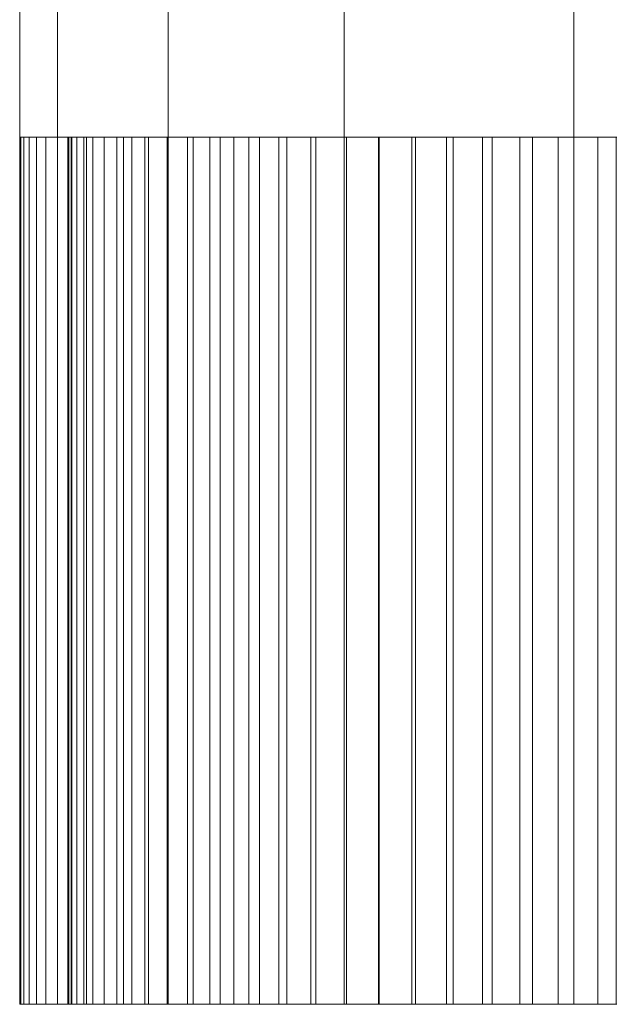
# Model space of a CAD drawing. Header units: millimetres. Extents: x -15489 to 15034, y -13406 to 13375.
# Tile 6 of 16: x -535 to -523, y -2432 to -2411. Entities that reach past the tile are written whole.
import ezdxf

# ---------------------------------------------------------------- set-up
doc = ezdxf.new("R2010")
doc.units = ezdxf.units.MM
doc.layers.add('P-SANR-FIXT', color=6, linetype='Continuous', lineweight=9)

# ---------------------------------------------------------------- blocks, each defined once
blk = doc.blocks.new('FFAS0926-709GL0BF0_REVIT - EasySET for Head Shower-336971-_3D_')
at = {"layer": 'P-SANR-FIXT'}
mesh = blk.add_polyface(dxfattribs=at)
corners = [(122.995, 141.5, 747.412), (123.997, 141.5, 747.478), (125, 141.5, 747.5), (125, 141.5, 746.5), (125.96, 141.5, 746.479), (126.917, 141.5, 746.416), (127.005, 141.5, 747.412), (128.002, 141.5, 747.303), (128.994, 141.5, 747.151), (128.82, 141.5, 746.166), (129.762, 141.5, 745.979), (130.694, 141.5, 745.75), (130.953, 141.5, 746.716), (131.916, 141.5, 746.435), (132.866, 141.5, 746.113), (132.524, 141.5, 745.173), (133.419, 141.5, 744.825), (134.298, 141.5, 744.439), (134.72, 141.5, 745.345), (135.62, 141.5, 744.901), (136.5, 141.5, 744.419), (136, 141.5, 743.553), (136.821, 141.5, 743.055), (137.619, 141.5, 742.521), (138.192, 141.5, 743.341), (139.002, 141.5, 742.747), (139.784, 141.5, 742.119), (139.141, 141.5, 741.353), (139.863, 141.5, 740.72), (140.556, 141.5, 740.056), (141.263, 141.5, 740.763), (141.957, 141.5, 740.039), (142.619, 141.5, 739.284), (141.853, 141.5, 738.641), (142.454, 141.5, 737.893), (143.021, 141.5, 737.119), (143.84, 141.5, 737.692), (144.398, 141.5, 736.858), (144.919, 141.5, 736), (144.053, 141.5, 735.5), (144.514, 141.5, 734.659), (144.939, 141.5, 733.798), (145.845, 141.5, 734.22), (146.249, 141.5, 733.302), (146.613, 141.5, 732.366), (145.673, 141.5, 732.024), (145.982, 141.5, 731.116), (146.25, 141.5, 730.194), (147.216, 141.5, 730.453), (147.455, 141.5, 729.478), (147.651, 141.5, 728.494), (146.666, 141.5, 728.32), (146.812, 141.5, 727.372), (146.916, 141.5, 726.417), (147.912, 141.5, 726.505), (147.978, 141.5, 725.503), (148, 141.5, 724.5), (147, 141.5, 724.5), (146.979, 141.5, 723.54), (146.916, 141.5, 722.583), (147.912, 141.5, 722.495), (147.803, 141.5, 721.498), (147.651, 141.5, 720.506), (146.666, 141.5, 720.68), (146.479, 141.5, 719.738), (146.25, 141.5, 718.806), (147.216, 141.5, 718.547), (146.935, 141.5, 717.584), (146.613, 141.5, 716.634), (145.673, 141.5, 716.976), (145.325, 141.5, 716.081), (144.939, 141.5, 715.202), (145.845, 141.5, 714.78), (145.401, 141.5, 713.88), (144.919, 141.5, 713), (144.053, 141.5, 713.5), (143.555, 141.5, 712.679), (143.021, 141.5, 711.881), (143.84, 141.5, 711.308), (143.247, 141.5, 710.498), (142.619, 141.5, 709.716), (141.853, 141.5, 710.359), (141.22, 141.5, 709.637), (140.556, 141.5, 708.944), (141.263, 141.5, 708.237), (140.539, 141.5, 707.543), (139.784, 141.5, 706.881), (139.141, 141.5, 707.647), (138.393, 141.5, 707.046), (137.619, 141.5, 706.479), (138.192, 141.5, 705.659), (137.358, 141.5, 705.102), (136.5, 141.5, 704.581), (136, 141.5, 705.447), (135.158, 141.5, 704.986), (134.298, 141.5, 704.561), (134.72, 141.5, 703.655), (133.802, 141.5, 703.251), (132.866, 141.5, 702.887), (132.524, 141.5, 703.827), (131.616, 141.5, 703.518), (130.694, 141.5, 703.25), (130.953, 141.5, 702.284), (129.978, 141.5, 702.045), (128.994, 141.5, 701.849), (128.82, 141.5, 702.834), (127.872, 141.5, 702.688), (126.917, 141.5, 702.584), (127.005, 141.5, 701.588), (126.003, 141.5, 701.522), (125, 141.5, 701.5), (125, 141.5, 702.5), (124.04, 141.5, 702.521), (123.083, 141.5, 702.584), (122.995, 141.5, 701.588), (121.998, 141.5, 701.697), (121.006, 141.5, 701.849), (121.18, 141.5, 702.834), (120.238, 141.5, 703.021), (119.306, 141.5, 703.25), (119.047, 141.5, 702.284), (118.084, 141.5, 702.565), (117.134, 141.5, 702.887), (117.476, 141.5, 703.827), (116.581, 141.5, 704.175), (115.702, 141.5, 704.561), (115.28, 141.5, 703.655), (114.38, 141.5, 704.099), (113.5, 141.5, 704.581), (114, 141.5, 705.447), (113.179, 141.5, 705.945), (112.381, 141.5, 706.479), (111.808, 141.5, 705.659), (110.998, 141.5, 706.253), (110.216, 141.5, 706.881), (110.859, 141.5, 707.647), (110.137, 141.5, 708.28), (109.444, 141.5, 708.944), (108.737, 141.5, 708.237), (108.043, 141.5, 708.961), (107.381, 141.5, 709.716), (108.147, 141.5, 710.359), (107.546, 141.5, 711.107), (106.979, 141.5, 711.881), (106.159, 141.5, 711.308), (105.602, 141.5, 712.142), (105.081, 141.5, 713), (105.947, 141.5, 713.5), (105.486, 141.5, 714.341), (105.061, 141.5, 715.202), (104.155, 141.5, 714.78), (103.751, 141.5, 715.698), (103.387, 141.5, 716.634), (104.327, 141.5, 716.976), (104.018, 141.5, 717.884), (103.75, 141.5, 718.806), (102.784, 141.5, 718.547), (102.545, 141.5, 719.522), (102.349, 141.5, 720.506), (103.334, 141.5, 720.68), (103.188, 141.5, 721.628), (103.084, 141.5, 722.583), (102.088, 141.5, 722.495), (102.022, 141.5, 723.497), (102, 141.5, 724.5), (103, 141.5, 724.5), (103.021, 141.5, 725.46), (103.084, 141.5, 726.417), (102.088, 141.5, 726.505), (102.197, 141.5, 727.502), (102.349, 141.5, 728.494), (103.334, 141.5, 728.32), (103.521, 141.5, 729.262), (103.75, 141.5, 730.194), (102.784, 141.5, 730.453), (103.065, 141.5, 731.416), (103.387, 141.5, 732.366), (104.327, 141.5, 732.024), (104.675, 141.5, 732.919), (105.061, 141.5, 733.798), (104.155, 141.5, 734.22), (104.599, 141.5, 735.12), (105.081, 141.5, 736), (105.947, 141.5, 735.5), (106.445, 141.5, 736.321), (106.979, 141.5, 737.119), (106.159, 141.5, 737.692), (106.753, 141.5, 738.502), (107.381, 141.5, 739.284), (108.147, 141.5, 738.641), (108.78, 141.5, 739.363), (109.444, 141.5, 740.056), (108.737, 141.5, 740.763), (109.461, 141.5, 741.457), (110.216, 141.5, 742.119), (110.859, 141.5, 741.353), (111.607, 141.5, 741.954), (112.381, 141.5, 742.521), (111.808, 141.5, 743.341), (112.642, 141.5, 743.898), (113.5, 141.5, 744.419), (114, 141.5, 743.553), (114.842, 141.5, 744.014), (115.702, 141.5, 744.439), (115.28, 141.5, 745.345), (116.198, 141.5, 745.749), (117.134, 141.5, 746.113), (117.476, 141.5, 745.173), (118.384, 141.5, 745.482), (119.306, 141.5, 745.75), (119.047, 141.5, 746.716), (120.022, 141.5, 746.955), (121.006, 141.5, 747.151), (121.18, 141.5, 746.166), (122.128, 141.5, 746.312), (123.083, 141.5, 746.416)]
mesh.append_faces([[corners[k] for k in face] for face in [(115, 113, 114), (109, 107, 108), (151, 149, 150), (81, 79, 80), (75, 73, 74), (169, 167, 168), (177, 175, 176), (195, 193, 194), (203, 201, 202), (19, 17, 18)]], dxfattribs={"vtx0": -1})
mesh.append_faces([[corners[k] for k in face] for face in [(113, 106, 111, 112), (119, 123, 118), (95, 89, 93, 94), (79, 81, 77, 78), (73, 75, 71, 72), (69, 65, 67, 68), (165, 161, 163, 164), (171, 167, 169, 170), (179, 172, 177, 178), (189, 185, 187, 188), (190, 185, 189), (193, 195, 191, 192), (201, 197, 199, 200), (205, 207, 203, 204), (211, 213, 209, 210), (208, 203, 207), (51, 47, 49, 50), (45, 41, 43, 44), (9, 5, 7, 8), (3, 215, 1, 2), (4, 215, 3)]], dxfattribs={"vtx0": -1, "vtx1": -1})
mesh.append_faces([[corners[k] for k in face] for face in [(130, 118, 125, 129), (76, 82, 71, 75)]], dxfattribs={"vtx0": -1, "vtx1": -1, "vtx2": -1})
mesh.append_faces([[corners[k] for k in face] for face in [(53, 113, 130, 41), (10, 153, 160, 4), (95, 99, 106, 89), (53, 89, 106, 113), (64, 71, 82, 53), (4, 160, 172, 197), (172, 179, 185, 190), (208, 197, 201, 203), (4, 197, 208, 215), (41, 47, 51, 53), (10, 21, 27, 153)]], dxfattribs={"vtx0": -1, "vtx1": -1, "vtx2": -1, "vtx3": -1})
mesh.append_faces([[corners[k] for k in face] for face in [(153, 27, 148, 149), (148, 41, 136, 137)]], dxfattribs={"vtx0": -1, "vtx1": -1, "vtx3": -1})
mesh.append_faces([[corners[k] for k in face] for face in [(160, 153, 154, 159), (159, 154, 155), (131, 135, 136), (101, 105, 106), (77, 81, 82, 76), (69, 64, 65), (59, 63, 64, 58), (172, 166, 167, 171), (196, 190, 191, 195), (33, 28, 29), (10, 4, 5, 9)]], dxfattribs={"vtx0": -1, "vtx2": -1})
mesh.append_faces([[corners[k] for k in face] for face in [(113, 117, 118, 130), (137, 141, 142, 148), (53, 57, 58, 64), (215, 208, 209, 213)]], dxfattribs={"vtx0": -1, "vtx2": -1, "vtx3": -1})
mesh.append_faces([[corners[k] for k in face] for face in [(83, 87, 88, 89), (41, 45, 46, 47)]], dxfattribs={"vtx0": -1, "vtx3": -1})
mesh.append_faces([[corners[k] for k in face] for face in [(122, 123, 121), (128, 129, 127), (98, 99, 97), (90, 91, 89), (182, 183, 181), (186, 187, 185), (214, 215, 213), (206, 207, 205), (38, 39, 37), (48, 49, 47), (24, 25, 23), (0, 1, 215), (162, 163, 161)]], dxfattribs={"vtx1": -1})
mesh.append_faces([[corners[k] for k in face] for face in [(106, 107, 111), (165, 166, 161), (172, 173, 177), (40, 41, 34)]], dxfattribs={"vtx1": -1, "vtx2": -1})
mesh.append_faces([[corners[k] for k in face] for face in [(130, 131, 136, 41), (82, 83, 89, 53), (160, 161, 166, 172), (196, 197, 172, 190), (33, 34, 41, 28), (27, 28, 41, 148), (10, 11, 17, 21)]], dxfattribs={"vtx1": -1, "vtx2": -1, "vtx3": -1})
mesh.append_faces([[corners[k] for k in face] for face in [(142, 143, 147, 148), (34, 35, 39, 40)]], dxfattribs={"vtx1": -1, "vtx3": -1})
mesh.append_faces([[corners[k] for k in face] for face in [(133, 134, 135), (155, 156, 157), (137, 138, 139), (143, 144, 145), (103, 104, 105), (83, 84, 85), (65, 66, 67), (55, 56, 57), (59, 60, 61), (197, 198, 199), (211, 212, 213), (29, 30, 31), (41, 42, 43), (51, 52, 53), (11, 12, 13), (5, 6, 7)]], dxfattribs={"vtx2": -1})
mesh.append_faces([[corners[k] for k in face] for face in [(125, 126, 127, 129), (123, 124, 125, 118), (131, 132, 133, 135), (109, 110, 111, 107), (115, 116, 117, 113), (119, 120, 121, 123), (151, 152, 153, 149), (157, 158, 159, 155), (139, 140, 141, 137), (145, 146, 147, 143), (101, 102, 103, 105), (99, 100, 101, 106), (95, 96, 97, 99), (91, 92, 93, 89), (85, 86, 87, 83), (69, 70, 71, 64), (61, 62, 63, 59), (53, 54, 55, 57), (173, 174, 175, 177), (179, 180, 181, 183), (183, 184, 185, 179), (35, 36, 37, 39), (31, 32, 33, 29), (21, 22, 23, 27), (19, 20, 21, 17), (25, 26, 27, 23), (13, 14, 15, 11), (15, 16, 17, 11)]], dxfattribs={"vtx2": -1, "vtx3": -1})
mesh = blk.add_polyface(dxfattribs=at)
corners = [(136, 123.5, 705.447), (135.158, 123.5, 704.986), (134.298, 123.5, 704.561), (134.298, 141.5, 704.561), (135.158, 141.5, 704.986), (136, 141.5, 705.447)]
mesh.append_faces([[corners[k] for k in face] for face in [(2, 3, 4, 1), (5, 0, 1, 4)]], dxfattribs={"vtx2": -1})
mesh = blk.add_polyface(dxfattribs=at)
corners = [(134.72, 123.5, 745.345), (135.62, 123.5, 744.901), (136.5, 123.5, 744.419), (136.5, 141.5, 744.419), (135.62, 141.5, 744.901), (134.72, 141.5, 745.345)]
mesh.append_faces([[corners[k] for k in face] for face in [(2, 3, 4, 1), (5, 0, 1, 4)]], dxfattribs={"vtx2": -1})
mesh = blk.add_polyface(dxfattribs=at)
corners = [(136, 123.5, 705.447), (136, 141.5, 705.447), (136.5, 141.5, 704.581), (136.5, 123.5, 704.581)]
mesh.append_faces([[corners[k] for k in face] for face in [(0, 1, 2, 3)]])
mesh = blk.add_polyface(dxfattribs=at)
corners = [(136, 123.5, 743.553), (136.821, 123.5, 743.055), (137.619, 123.5, 742.521), (137.619, 141.5, 742.521), (136.821, 141.5, 743.055), (136, 141.5, 743.553)]
mesh.append_faces([[corners[k] for k in face] for face in [(2, 3, 4, 1), (5, 0, 1, 4)]], dxfattribs={"vtx2": -1})
mesh = blk.add_polyface(dxfattribs=at)
corners = [(136, 123.5, 743.553), (136, 141.5, 743.553), (136.5, 141.5, 744.419), (136.5, 123.5, 744.419)]
mesh.append_faces([[corners[k] for k in face] for face in [(0, 1, 2, 3)]])
mesh = blk.add_polyface(dxfattribs=at)
corners = [(138.192, 123.5, 705.659), (137.358, 123.5, 705.102), (136.5, 123.5, 704.581), (136.5, 141.5, 704.581), (137.358, 141.5, 705.102), (138.192, 141.5, 705.659)]
mesh.append_faces([[corners[k] for k in face] for face in [(2, 3, 4, 1), (5, 0, 1, 4)]], dxfattribs={"vtx2": -1})
mesh = blk.add_polyface(dxfattribs=at)
corners = [(138.192, 123.5, 705.659), (138.192, 141.5, 705.659), (137.619, 141.5, 706.479), (137.619, 123.5, 706.479)]
mesh.append_faces([[corners[k] for k in face] for face in [(0, 1, 2, 3)]])
mesh = blk.add_polyface(dxfattribs=at)
corners = [(139.141, 123.5, 707.647), (138.393, 123.5, 707.046), (137.619, 123.5, 706.479), (137.619, 141.5, 706.479), (138.393, 141.5, 707.046), (139.141, 141.5, 707.647)]
mesh.append_faces([[corners[k] for k in face] for face in [(2, 3, 4, 1), (5, 0, 1, 4)]], dxfattribs={"vtx2": -1})
mesh = blk.add_polyface(dxfattribs=at)
corners = [(138.192, 123.5, 743.341), (138.192, 141.5, 743.341), (137.619, 141.5, 742.521), (137.619, 123.5, 742.521)]
mesh.append_faces([[corners[k] for k in face] for face in [(0, 1, 2, 3)]])
mesh = blk.add_polyface(dxfattribs=at)
corners = [(138.192, 123.5, 743.341), (139.002, 123.5, 742.747), (139.784, 123.5, 742.119), (139.784, 141.5, 742.119), (139.002, 141.5, 742.747), (138.192, 141.5, 743.341)]
mesh.append_faces([[corners[k] for k in face] for face in [(2, 3, 4, 1), (5, 0, 1, 4)]], dxfattribs={"vtx2": -1})
mesh = blk.add_polyface(dxfattribs=at)
corners = [(139.141, 123.5, 707.647), (139.141, 141.5, 707.647), (139.784, 141.5, 706.881), (139.784, 123.5, 706.881)]
mesh.append_faces([[corners[k] for k in face] for face in [(0, 1, 2, 3)]])
mesh = blk.add_polyface(dxfattribs=at)
corners = [(139.141, 123.5, 741.353), (139.863, 123.5, 740.72), (140.556, 123.5, 740.056), (140.556, 141.5, 740.056), (139.863, 141.5, 740.72), (139.141, 141.5, 741.353)]
mesh.append_faces([[corners[k] for k in face] for face in [(2, 3, 4, 1), (5, 0, 1, 4)]], dxfattribs={"vtx2": -1})
mesh = blk.add_polyface(dxfattribs=at)
corners = [(139.141, 123.5, 741.353), (139.141, 141.5, 741.353), (139.784, 141.5, 742.119), (139.784, 123.5, 742.119)]
mesh.append_faces([[corners[k] for k in face] for face in [(0, 1, 2, 3)]])
mesh = blk.add_polyface(dxfattribs=at)
corners = [(141.263, 123.5, 708.237), (140.539, 123.5, 707.543), (139.784, 123.5, 706.881), (139.784, 141.5, 706.881), (140.539, 141.5, 707.543), (141.263, 141.5, 708.237)]
mesh.append_faces([[corners[k] for k in face] for face in [(2, 3, 4, 1), (5, 0, 1, 4)]], dxfattribs={"vtx2": -1})
mesh = blk.add_polyface(dxfattribs=at)
corners = [(141.263, 123.5, 708.237), (141.263, 141.5, 708.237), (140.556, 141.5, 708.944), (140.556, 123.5, 708.944)]
mesh.append_faces([[corners[k] for k in face] for face in [(0, 1, 2, 3)]])
mesh = blk.add_polyface(dxfattribs=at)
corners = [(141.853, 123.5, 710.359), (141.22, 123.5, 709.637), (140.556, 123.5, 708.944), (140.556, 141.5, 708.944), (141.22, 141.5, 709.637), (141.853, 141.5, 710.359)]
mesh.append_faces([[corners[k] for k in face] for face in [(2, 3, 4, 1), (5, 0, 1, 4)]], dxfattribs={"vtx2": -1})
mesh = blk.add_polyface(dxfattribs=at)
corners = [(141.263, 123.5, 740.763), (141.263, 141.5, 740.763), (140.556, 141.5, 740.056), (140.556, 123.5, 740.056)]
mesh.append_faces([[corners[k] for k in face] for face in [(0, 1, 2, 3)]])
mesh = blk.add_polyface(dxfattribs=at)
corners = [(141.263, 123.5, 740.763), (141.957, 123.5, 740.039), (142.619, 123.5, 739.284), (142.619, 141.5, 739.284), (141.957, 141.5, 740.039), (141.263, 141.5, 740.763)]
mesh.append_faces([[corners[k] for k in face] for face in [(2, 3, 4, 1), (5, 0, 1, 4)]], dxfattribs={"vtx2": -1})
mesh = blk.add_polyface(dxfattribs=at)
corners = [(141.853, 123.5, 710.359), (141.853, 141.5, 710.359), (142.619, 141.5, 709.716), (142.619, 123.5, 709.716)]
mesh.append_faces([[corners[k] for k in face] for face in [(0, 1, 2, 3)]])
mesh = blk.add_polyface(dxfattribs=at)
corners = [(141.853, 123.5, 738.641), (142.454, 123.5, 737.893), (143.021, 123.5, 737.119), (143.021, 141.5, 737.119), (142.454, 141.5, 737.893), (141.853, 141.5, 738.641)]
mesh.append_faces([[corners[k] for k in face] for face in [(2, 3, 4, 1), (5, 0, 1, 4)]], dxfattribs={"vtx2": -1})
mesh = blk.add_polyface(dxfattribs=at)
corners = [(141.853, 123.5, 738.641), (141.853, 141.5, 738.641), (142.619, 141.5, 739.284), (142.619, 123.5, 739.284)]
mesh.append_faces([[corners[k] for k in face] for face in [(0, 1, 2, 3)]])
mesh = blk.add_polyface(dxfattribs=at)
corners = [(143.84, 123.5, 711.308), (143.247, 123.5, 710.498), (142.619, 123.5, 709.716), (142.619, 141.5, 709.716), (143.247, 141.5, 710.498), (143.84, 141.5, 711.308)]
mesh.append_faces([[corners[k] for k in face] for face in [(2, 3, 4, 1), (5, 0, 1, 4)]], dxfattribs={"vtx2": -1})
mesh = blk.add_polyface(dxfattribs=at)
corners = [(143.84, 123.5, 711.308), (143.84, 141.5, 711.308), (143.021, 141.5, 711.881), (143.021, 123.5, 711.881)]
mesh.append_faces([[corners[k] for k in face] for face in [(0, 1, 2, 3)]])
mesh = blk.add_polyface(dxfattribs=at)
corners = [(144.053, 123.5, 713.5), (143.555, 123.5, 712.679), (143.021, 123.5, 711.881), (143.021, 141.5, 711.881), (143.555, 141.5, 712.679), (144.053, 141.5, 713.5)]
mesh.append_faces([[corners[k] for k in face] for face in [(2, 3, 4, 1), (5, 0, 1, 4)]], dxfattribs={"vtx2": -1})
mesh = blk.add_polyface(dxfattribs=at)
corners = [(143.84, 123.5, 737.692), (143.84, 141.5, 737.692), (143.021, 141.5, 737.119), (143.021, 123.5, 737.119)]
mesh.append_faces([[corners[k] for k in face] for face in [(0, 1, 2, 3)]])
mesh = blk.add_polyface(dxfattribs=at)
corners = [(143.84, 123.5, 737.692), (144.398, 123.5, 736.858), (144.919, 123.5, 736), (144.919, 141.5, 736), (144.398, 141.5, 736.858), (143.84, 141.5, 737.692)]
mesh.append_faces([[corners[k] for k in face] for face in [(2, 3, 4, 1), (5, 0, 1, 4)]], dxfattribs={"vtx2": -1})
mesh = blk.add_polyface(dxfattribs=at)
corners = [(144.053, 123.5, 713.5), (144.053, 141.5, 713.5), (144.919, 141.5, 713), (144.919, 123.5, 713)]
mesh.append_faces([[corners[k] for k in face] for face in [(0, 1, 2, 3)]])
mesh = blk.add_polyface(dxfattribs=at)
corners = [(144.053, 123.5, 735.5), (144.514, 123.5, 734.659), (144.939, 123.5, 733.798), (144.939, 141.5, 733.798), (144.514, 141.5, 734.659), (144.053, 141.5, 735.5)]
mesh.append_faces([[corners[k] for k in face] for face in [(2, 3, 4, 1), (5, 0, 1, 4)]], dxfattribs={"vtx2": -1})
mesh = blk.add_polyface(dxfattribs=at)
corners = [(144.053, 123.5, 735.5), (144.053, 141.5, 735.5), (144.919, 141.5, 736), (144.919, 123.5, 736)]
mesh.append_faces([[corners[k] for k in face] for face in [(0, 1, 2, 3)]])
mesh = blk.add_polyface(dxfattribs=at)
corners = [(145.845, 123.5, 714.78), (145.401, 123.5, 713.88), (144.919, 123.5, 713), (144.919, 141.5, 713), (145.401, 141.5, 713.88), (145.845, 141.5, 714.78)]
mesh.append_faces([[corners[k] for k in face] for face in [(2, 3, 4, 1), (5, 0, 1, 4)]], dxfattribs={"vtx2": -1})
mesh = blk.add_polyface(dxfattribs=at)
corners = [(145.845, 123.5, 714.78), (145.845, 141.5, 714.78), (144.939, 141.5, 715.202), (144.939, 123.5, 715.202)]
mesh.append_faces([[corners[k] for k in face] for face in [(0, 1, 2, 3)]])
mesh = blk.add_polyface(dxfattribs=at)
corners = [(145.673, 123.5, 716.976), (145.325, 123.5, 716.081), (144.939, 123.5, 715.202), (144.939, 141.5, 715.202), (145.325, 141.5, 716.081), (145.673, 141.5, 716.976)]
mesh.append_faces([[corners[k] for k in face] for face in [(2, 3, 4, 1), (5, 0, 1, 4)]], dxfattribs={"vtx2": -1})
mesh = blk.add_polyface(dxfattribs=at)
corners = [(145.845, 123.5, 734.22), (145.845, 141.5, 734.22), (144.939, 141.5, 733.798), (144.939, 123.5, 733.798)]
mesh.append_faces([[corners[k] for k in face] for face in [(0, 1, 2, 3)]])
mesh = blk.add_polyface(dxfattribs=at)
corners = [(145.673, 123.5, 716.976), (145.673, 141.5, 716.976), (146.613, 141.5, 716.634), (146.613, 123.5, 716.634)]
mesh.append_faces([[corners[k] for k in face] for face in [(0, 1, 2, 3)]])
mesh = blk.add_polyface(dxfattribs=at)
corners = [(145.673, 123.5, 732.024), (145.982, 123.5, 731.116), (146.25, 123.5, 730.194), (146.25, 141.5, 730.194), (145.982, 141.5, 731.116), (145.673, 141.5, 732.024)]
mesh.append_faces([[corners[k] for k in face] for face in [(2, 3, 4, 1), (5, 0, 1, 4)]], dxfattribs={"vtx2": -1})
mesh = blk.add_polyface(dxfattribs=at)
corners = [(145.673, 123.5, 732.024), (145.673, 141.5, 732.024), (146.613, 141.5, 732.366), (146.613, 123.5, 732.366)]
mesh.append_faces([[corners[k] for k in face] for face in [(0, 1, 2, 3)]])
mesh = blk.add_polyface(dxfattribs=at)
corners = [(145.845, 123.5, 734.22), (146.249, 123.5, 733.302), (146.613, 123.5, 732.366), (146.613, 141.5, 732.366), (146.249, 141.5, 733.302), (145.845, 141.5, 734.22)]
mesh.append_faces([[corners[k] for k in face] for face in [(2, 3, 4, 1), (5, 0, 1, 4)]], dxfattribs={"vtx2": -1})
mesh = blk.add_polyface(dxfattribs=at)
corners = [(147.216, 123.5, 718.547), (147.216, 141.5, 718.547), (146.25, 141.5, 718.806), (146.25, 123.5, 718.806)]
mesh.append_faces([[corners[k] for k in face] for face in [(0, 1, 2, 3)]])
mesh = blk.add_polyface(dxfattribs=at)
corners = [(146.666, 123.5, 720.68), (146.479, 123.5, 719.738), (146.25, 123.5, 718.806), (146.25, 141.5, 718.806), (146.479, 141.5, 719.738), (146.666, 141.5, 720.68)]
mesh.append_faces([[corners[k] for k in face] for face in [(2, 3, 4, 1), (5, 0, 1, 4)]], dxfattribs={"vtx2": -1})
mesh = blk.add_polyface(dxfattribs=at)
corners = [(147.216, 123.5, 730.453), (147.216, 141.5, 730.453), (146.25, 141.5, 730.194), (146.25, 123.5, 730.194)]
mesh.append_faces([[corners[k] for k in face] for face in [(0, 1, 2, 3)]])
mesh = blk.add_polyface(dxfattribs=at)
corners = [(147.216, 123.5, 718.547), (146.935, 123.5, 717.584), (146.613, 123.5, 716.634), (146.613, 141.5, 716.634), (146.935, 141.5, 717.584), (147.216, 141.5, 718.547)]
mesh.append_faces([[corners[k] for k in face] for face in [(2, 3, 4, 1), (5, 0, 1, 4)]], dxfattribs={"vtx2": -1})
mesh = blk.add_polyface(dxfattribs=at)
corners = [(146.666, 123.5, 720.68), (146.666, 141.5, 720.68), (147.651, 141.5, 720.506), (147.651, 123.5, 720.506)]
mesh.append_faces([[corners[k] for k in face] for face in [(0, 1, 2, 3)]])
mesh = blk.add_polyface(dxfattribs=at)
corners = [(146.666, 123.5, 728.32), (146.812, 123.5, 727.372), (146.916, 123.5, 726.417), (146.916, 141.5, 726.417), (146.812, 141.5, 727.372), (146.666, 141.5, 728.32)]
mesh.append_faces([[corners[k] for k in face] for face in [(2, 3, 4, 1), (5, 0, 1, 4)]], dxfattribs={"vtx2": -1})
mesh = blk.add_polyface(dxfattribs=at)
corners = [(146.666, 123.5, 728.32), (146.666, 141.5, 728.32), (147.651, 141.5, 728.494), (147.651, 123.5, 728.494)]
mesh.append_faces([[corners[k] for k in face] for face in [(0, 1, 2, 3)]])
mesh = blk.add_polyface(dxfattribs=at)
corners = [(147.912, 123.5, 722.495), (147.912, 141.5, 722.495), (146.916, 141.5, 722.583), (146.916, 123.5, 722.583)]
mesh.append_faces([[corners[k] for k in face] for face in [(0, 1, 2, 3)]])
mesh = blk.add_polyface(dxfattribs=at)
corners = [(147, 123.5, 724.5), (146.979, 123.5, 723.54), (146.916, 123.5, 722.583), (146.916, 141.5, 722.583), (146.979, 141.5, 723.54), (147, 141.5, 724.5)]
mesh.append_faces([[corners[k] for k in face] for face in [(2, 3, 4, 1), (5, 0, 1, 4)]], dxfattribs={"vtx2": -1})
mesh = blk.add_polyface(dxfattribs=at)
corners = [(147.912, 123.5, 726.505), (147.912, 141.5, 726.505), (146.916, 141.5, 726.417), (146.916, 123.5, 726.417)]
mesh.append_faces([[corners[k] for k in face] for face in [(0, 1, 2, 3)]])
mesh = blk.add_polyface(dxfattribs=at)
corners = [(147, 123.5, 724.5), (147, 141.5, 724.5), (148, 141.5, 724.5), (148, 123.5, 724.5)]
mesh.append_faces([[corners[k] for k in face] for face in [(0, 1, 2, 3)]])
mesh = blk.add_polyface(dxfattribs=at)
corners = [(147.216, 123.5, 730.453), (147.455, 123.5, 729.478), (147.651, 123.5, 728.494), (147.651, 141.5, 728.494), (147.455, 141.5, 729.478), (147.216, 141.5, 730.453)]
mesh.append_faces([[corners[k] for k in face] for face in [(2, 3, 4, 1), (5, 0, 1, 4)]], dxfattribs={"vtx2": -1})
mesh = blk.add_polyface(dxfattribs=at)
corners = [(147.912, 123.5, 722.495), (147.803, 123.5, 721.498), (147.651, 123.5, 720.506), (147.651, 141.5, 720.506), (147.803, 141.5, 721.498), (147.912, 141.5, 722.495)]
mesh.append_faces([[corners[k] for k in face] for face in [(2, 3, 4, 1), (5, 0, 1, 4)]], dxfattribs={"vtx2": -1})
mesh = blk.add_polyface(dxfattribs=at)
corners = [(147.912, 123.5, 726.505), (147.978, 123.5, 725.503), (148, 123.5, 724.5), (148, 141.5, 724.5), (147.978, 141.5, 725.503), (147.912, 141.5, 726.505)]
mesh.append_faces([[corners[k] for k in face] for face in [(5, 0, 1, 4)]], dxfattribs={"vtx2": -1})
mesh.append_faces([[corners[k] for k in face] for face in [(1, 2, 3, 4)]], dxfattribs={"vtx3": -1})
mesh = blk.add_polyface(dxfattribs=at)
corners = [(122.995, 123.5, 747.412), (123.083, 123.5, 746.416), (122.128, 123.5, 746.312), (121.18, 123.5, 746.166), (121.006, 123.5, 747.151), (120.022, 123.5, 746.955), (119.047, 123.5, 746.716), (119.306, 123.5, 745.75), (118.384, 123.5, 745.482), (117.476, 123.5, 745.173), (117.134, 123.5, 746.113), (116.198, 123.5, 745.749), (115.28, 123.5, 745.345), (115.702, 123.5, 744.439), (114.842, 123.5, 744.014), (114, 123.5, 743.553), (113.5, 123.5, 744.419), (112.642, 123.5, 743.898), (111.808, 123.5, 743.341), (112.381, 123.5, 742.521), (111.607, 123.5, 741.954), (110.859, 123.5, 741.353), (110.216, 123.5, 742.119), (109.461, 123.5, 741.457), (108.737, 123.5, 740.763), (109.444, 123.5, 740.056), (108.78, 123.5, 739.363), (108.147, 123.5, 738.641), (107.381, 123.5, 739.284), (106.753, 123.5, 738.502), (106.159, 123.5, 737.692), (106.979, 123.5, 737.119), (106.445, 123.5, 736.321), (105.947, 123.5, 735.5), (105.081, 123.5, 736), (104.599, 123.5, 735.12), (104.155, 123.5, 734.22), (105.061, 123.5, 733.798), (104.675, 123.5, 732.919), (104.327, 123.5, 732.024), (103.387, 123.5, 732.366), (103.065, 123.5, 731.416), (102.784, 123.5, 730.453), (103.75, 123.5, 730.194), (103.521, 123.5, 729.262), (103.334, 123.5, 728.32), (102.349, 123.5, 728.494), (102.197, 123.5, 727.502), (102.088, 123.5, 726.505), (103.084, 123.5, 726.417), (103.021, 123.5, 725.46), (103, 123.5, 724.5), (102, 123.5, 724.5), (102.022, 123.5, 723.497), (102.088, 123.5, 722.495), (103.084, 123.5, 722.583), (103.188, 123.5, 721.628), (103.334, 123.5, 720.68), (102.349, 123.5, 720.506), (102.545, 123.5, 719.522), (102.784, 123.5, 718.547), (103.75, 123.5, 718.806), (104.018, 123.5, 717.884), (104.327, 123.5, 716.976), (103.387, 123.5, 716.634), (103.751, 123.5, 715.698), (104.155, 123.5, 714.78), (105.061, 123.5, 715.202), (105.486, 123.5, 714.341), (105.947, 123.5, 713.5), (105.081, 123.5, 713), (105.602, 123.5, 712.142), (106.159, 123.5, 711.308), (106.979, 123.5, 711.881), (107.546, 123.5, 711.107), (108.147, 123.5, 710.359), (107.381, 123.5, 709.716), (108.043, 123.5, 708.961), (108.737, 123.5, 708.237), (109.444, 123.5, 708.944), (110.137, 123.5, 708.28), (110.859, 123.5, 707.647), (110.216, 123.5, 706.881), (110.998, 123.5, 706.253), (111.808, 123.5, 705.659), (112.381, 123.5, 706.479), (113.179, 123.5, 705.945), (114, 123.5, 705.447), (113.5, 123.5, 704.581), (114.38, 123.5, 704.099), (115.28, 123.5, 703.655), (115.702, 123.5, 704.561), (116.581, 123.5, 704.175), (117.476, 123.5, 703.827), (117.134, 123.5, 702.887), (118.084, 123.5, 702.565), (119.047, 123.5, 702.284), (119.306, 123.5, 703.25), (120.238, 123.5, 703.021), (121.18, 123.5, 702.834), (121.006, 123.5, 701.849), (121.998, 123.5, 701.697), (122.995, 123.5, 701.588), (123.083, 123.5, 702.584), (124.04, 123.5, 702.521), (125, 123.5, 702.5), (125, 123.5, 701.5), (126.003, 123.5, 701.522), (127.005, 123.5, 701.588), (126.917, 123.5, 702.584), (127.872, 123.5, 702.688), (128.82, 123.5, 702.834), (128.994, 123.5, 701.849), (129.978, 123.5, 702.045), (130.953, 123.5, 702.284), (130.694, 123.5, 703.25), (131.616, 123.5, 703.518), (132.524, 123.5, 703.827), (132.866, 123.5, 702.887), (133.802, 123.5, 703.251), (134.72, 123.5, 703.655), (134.298, 123.5, 704.561), (135.158, 123.5, 704.986), (136, 123.5, 705.447), (136.5, 123.5, 704.581), (137.358, 123.5, 705.102), (138.192, 123.5, 705.659), (137.619, 123.5, 706.479), (138.393, 123.5, 707.046), (139.141, 123.5, 707.647), (139.784, 123.5, 706.881), (140.539, 123.5, 707.543), (141.263, 123.5, 708.237), (140.556, 123.5, 708.944), (141.22, 123.5, 709.637), (141.853, 123.5, 710.359), (142.619, 123.5, 709.716), (143.247, 123.5, 710.498), (143.84, 123.5, 711.308), (143.021, 123.5, 711.881), (143.555, 123.5, 712.679), (144.053, 123.5, 713.5), (144.919, 123.5, 713), (145.401, 123.5, 713.88), (145.845, 123.5, 714.78), (144.939, 123.5, 715.202), (145.325, 123.5, 716.081), (145.673, 123.5, 716.976), (146.613, 123.5, 716.634), (146.935, 123.5, 717.584), (147.216, 123.5, 718.547), (146.25, 123.5, 718.806), (146.479, 123.5, 719.738), (146.666, 123.5, 720.68), (147.651, 123.5, 720.506), (147.803, 123.5, 721.498), (147.912, 123.5, 722.495), (146.916, 123.5, 722.583), (146.979, 123.5, 723.54), (147, 123.5, 724.5), (148, 123.5, 724.5), (147.978, 123.5, 725.503), (147.912, 123.5, 726.505), (146.916, 123.5, 726.417), (146.812, 123.5, 727.372), (146.666, 123.5, 728.32), (147.651, 123.5, 728.494), (147.455, 123.5, 729.478), (147.216, 123.5, 730.453), (146.25, 123.5, 730.194), (145.982, 123.5, 731.116), (145.673, 123.5, 732.024), (146.613, 123.5, 732.366), (146.249, 123.5, 733.302), (145.845, 123.5, 734.22), (144.939, 123.5, 733.798), (144.514, 123.5, 734.659), (144.053, 123.5, 735.5), (144.919, 123.5, 736), (144.398, 123.5, 736.858), (143.84, 123.5, 737.692), (143.021, 123.5, 737.119), (142.454, 123.5, 737.893), (141.853, 123.5, 738.641), (142.619, 123.5, 739.284), (141.957, 123.5, 740.039), (141.263, 123.5, 740.763), (140.556, 123.5, 740.056), (139.863, 123.5, 740.72), (139.141, 123.5, 741.353), (139.784, 123.5, 742.119), (139.002, 123.5, 742.747), (138.192, 123.5, 743.341), (137.619, 123.5, 742.521), (136.821, 123.5, 743.055), (136, 123.5, 743.553), (136.5, 123.5, 744.419), (135.62, 123.5, 744.901), (134.72, 123.5, 745.345), (134.298, 123.5, 744.439), (133.419, 123.5, 744.825), (132.524, 123.5, 745.173), (132.866, 123.5, 746.113), (131.916, 123.5, 746.435), (130.953, 123.5, 746.716), (130.694, 123.5, 745.75), (129.762, 123.5, 745.979), (128.82, 123.5, 746.166), (128.994, 123.5, 747.151), (128.002, 123.5, 747.303), (127.005, 123.5, 747.412), (126.917, 123.5, 746.416), (125.96, 123.5, 746.479), (125, 123.5, 746.5), (125, 123.5, 747.5), (123.997, 123.5, 747.478)]
mesh.append_faces([[corners[k] for k in face] for face in [(15, 13, 14), (13, 11, 12), (31, 29, 30), (179, 177, 178), (67, 65, 66), (83, 81, 82), (89, 87, 88), (109, 107, 108), (101, 99, 100), (139, 137, 138), (163, 161, 162), (157, 155, 156), (149, 147, 148)]], dxfattribs={"vtx0": -1})
mesh.append_faces([[corners[k] for k in face] for face in [(9, 13, 8), (29, 31, 27, 28), (199, 195, 197, 198), (213, 1, 212), (175, 171, 173, 174), (169, 165, 167, 168), (85, 81, 83, 84), (91, 87, 89, 90), (99, 103, 97, 98), (103, 99, 101, 102), (107, 109, 105, 106), (86, 81, 85), (145, 141, 143, 144), (151, 147, 149, 150), (137, 139, 135, 136), (111, 115, 110), (113, 115, 111, 112)]], dxfattribs={"vtx0": -1, "vtx1": -1})
mesh.append_faces([[corners[k] for k in face] for face in [(44, 134, 39, 43), (44, 50, 134), (176, 212, 15), (39, 134, 140), (91, 110, 128)]], dxfattribs={"vtx0": -1, "vtx1": -1, "vtx2": -1})
mesh.append_faces([[corners[k] for k in face] for face in [(15, 152, 165, 176), (15, 212, 8, 13), (39, 140, 26, 33), (152, 20, 26, 140), (189, 193, 206, 212), (176, 183, 189, 212), (128, 61, 68, 91), (68, 74, 80, 91), (103, 110, 91, 97), (110, 117, 121, 128)]], dxfattribs={"vtx0": -1, "vtx1": -1, "vtx2": -1, "vtx3": -1})
mesh.append_faces([[corners[k] for k in face] for face in [(31, 26, 27), (207, 211, 212, 206), (171, 175, 176, 170), (69, 73, 74, 68), (75, 79, 80, 74), (63, 67, 68), (91, 86, 87)]], dxfattribs={"vtx0": -1, "vtx2": -1})
mesh.append_faces([[corners[k] for k in face] for face in [(15, 19, 20, 152), (1, 7, 8, 212), (201, 205, 206, 195), (134, 55, 56, 128), (123, 127, 128, 121)]], dxfattribs={"vtx0": -1, "vtx2": -1, "vtx3": -1})
mesh.append_faces([[corners[k] for k in face] for face in [(195, 199, 200, 201), (183, 187, 188, 189)]], dxfattribs={"vtx0": -1, "vtx3": -1})
mesh.append_faces([[corners[k] for k in face] for face in [(18, 19, 17), (6, 7, 5), (48, 49, 47), (210, 211, 209), (204, 205, 203), (184, 185, 183), (172, 173, 171), (166, 167, 165), (78, 79, 77), (132, 133, 131)]], dxfattribs={"vtx1": -1})
mesh.append_faces([[corners[k] for k in face] for face in [(176, 177, 181), (109, 110, 105), (151, 152, 147)]], dxfattribs={"vtx1": -1, "vtx2": -1})
mesh.append_faces([[corners[k] for k in face] for face in [(50, 51, 55, 134), (169, 170, 176, 165), (56, 57, 61, 128), (80, 81, 86, 91), (146, 147, 152, 140), (158, 159, 163, 152)]], dxfattribs={"vtx1": -1, "vtx2": -1, "vtx3": -1})
mesh.append_faces([[corners[k] for k in face] for face in [(20, 21, 25, 26), (44, 45, 49, 50), (145, 146, 140, 141), (134, 135, 139, 140), (157, 158, 152, 153), (128, 129, 133, 134)]], dxfattribs={"vtx1": -1, "vtx3": -1})
mesh.append_faces([[corners[k] for k in face] for face in [(23, 24, 25), (41, 42, 43), (53, 54, 55), (33, 34, 35), (215, 0, 1), (195, 196, 197), (191, 192, 193), (59, 60, 61), (71, 72, 73), (93, 94, 95), (141, 142, 143), (117, 118, 119), (113, 114, 115), (123, 124, 125), (121, 122, 123)]], dxfattribs={"vtx2": -1})
mesh.append_faces([[corners[k] for k in face] for face in [(15, 16, 17, 19), (21, 22, 23, 25), (1, 2, 3, 7), (3, 4, 5, 7), (9, 10, 11, 13), (45, 46, 47, 49), (51, 52, 53, 55), (31, 32, 33, 26), (39, 40, 41, 43), (35, 36, 37, 33), (37, 38, 39, 33), (213, 214, 215, 1), (207, 208, 209, 211), (201, 202, 203, 205), (193, 194, 195, 206), (189, 190, 191, 193), (185, 186, 187, 183), (181, 182, 183, 176), (179, 180, 181, 177), (163, 164, 165, 152), (57, 58, 59, 61), (63, 64, 65, 67), (61, 62, 63, 68), (69, 70, 71, 73), (75, 76, 77, 79), (91, 92, 93, 97), (95, 96, 97, 93), (103, 104, 105, 110), (159, 160, 161, 163), (153, 154, 155, 157), (115, 116, 117, 110), (119, 120, 121, 117), (129, 130, 131, 133), (125, 126, 127, 123)]], dxfattribs={"vtx2": -1, "vtx3": -1})
mesh = blk.add_polyface(dxfattribs=at)
corners = [(102, 123.5, 724.5), (102.784, 123.5, 730.453), (105.081, 123.5, 736), (108.737, 123.5, 740.763), (113.5, 123.5, 744.419), (119.047, 123.5, 746.716), (125, 123.5, 747.5), (130.953, 123.5, 746.716), (136.5, 123.5, 744.419), (141.263, 123.5, 740.763), (144.919, 123.5, 736), (147.216, 123.5, 730.453), (148, 123.5, 724.5), (147.216, 123.5, 718.547), (144.919, 123.5, 713), (141.263, 123.5, 708.237), (136.5, 123.5, 704.581), (130.953, 123.5, 702.284), (125, 123.5, 701.5), (119.047, 123.5, 702.284), (113.5, 123.5, 704.581), (108.737, 123.5, 708.237), (105.081, 123.5, 713), (102.784, 123.5, 718.547)]
mesh.append_faces([[corners[k] for k in face] for face in [(2, 0, 1), (22, 20, 21), (20, 18, 19)]], dxfattribs={"vtx0": -1})
mesh.append_faces([[corners[k] for k in face] for face in [(8, 20, 0, 2), (8, 11, 14, 20)]], dxfattribs={"vtx0": -1, "vtx1": -1, "vtx2": -1, "vtx3": -1})
mesh.append_faces([[corners[k] for k in face] for face in [(2, 5, 6)]], dxfattribs={"vtx0": -1, "vtx2": -1})
mesh.append_faces([[corners[k] for k in face] for face in [(14, 17, 18, 20)]], dxfattribs={"vtx0": -1, "vtx2": -1, "vtx3": -1})
mesh.append_faces([[corners[k] for k in face] for face in [(10, 11, 8, 9), (16, 17, 14, 15)]], dxfattribs={"vtx1": -1})
mesh.append_faces([[corners[k] for k in face] for face in [(12, 13, 14, 11)]], dxfattribs={"vtx2": -1})
mesh.append_faces([[corners[k] for k in face] for face in [(6, 7, 8, 2), (22, 23, 0, 20)]], dxfattribs={"vtx2": -1, "vtx3": -1})
mesh.append_faces([[corners[k] for k in face] for face in [(2, 3, 4, 5)]], dxfattribs={"vtx3": -1})
mesh = blk.add_polyface(dxfattribs=at)
corners = [(148, 113.5, 724.5), (147.216, 113.5, 718.547), (144.919, 113.5, 713), (141.263, 113.5, 708.237), (136.5, 113.5, 704.581), (130.953, 113.5, 702.284), (125, 113.5, 701.5), (119.047, 113.5, 702.284), (113.5, 113.5, 704.581), (108.737, 113.5, 708.237), (105.081, 113.5, 713), (102.784, 113.5, 718.547), (102, 113.5, 724.5), (102, 123.5, 724.5), (102.784, 123.5, 718.547), (105.081, 123.5, 713), (108.737, 123.5, 708.237), (113.5, 123.5, 704.581), (119.047, 123.5, 702.284), (125, 123.5, 701.5), (130.953, 123.5, 702.284), (136.5, 123.5, 704.581), (141.263, 123.5, 708.237), (144.919, 123.5, 713), (147.216, 123.5, 718.547), (148, 123.5, 724.5)]
mesh.append_faces([[corners[k] for k in face] for face in [(13, 14, 11, 12), (0, 1, 24, 25)]], dxfattribs={"vtx1": -1})
mesh.append_faces([[corners[k] for k in face] for face in [(14, 15, 10, 11), (16, 17, 8, 9), (15, 16, 9, 10), (17, 18, 7, 8), (6, 7, 18, 19), (19, 20, 5, 6), (20, 21, 4, 5), (22, 23, 2, 3), (21, 22, 3, 4), (23, 24, 1, 2)]], dxfattribs={"vtx1": -1, "vtx3": -1})
mesh = blk.add_polyface(dxfattribs=at)
corners = [(102, 113.5, 724.5), (102.784, 113.5, 730.453), (105.081, 113.5, 736), (108.737, 113.5, 740.763), (113.5, 113.5, 744.419), (119.047, 113.5, 746.716), (125, 113.5, 747.5), (130.953, 113.5, 746.716), (136.5, 113.5, 744.419), (141.263, 113.5, 740.763), (144.919, 113.5, 736), (147.216, 113.5, 730.453), (148, 113.5, 724.5), (148, 123.5, 724.5), (147.216, 123.5, 730.453), (144.919, 123.5, 736), (141.263, 123.5, 740.763), (136.5, 123.5, 744.419), (130.953, 123.5, 746.716), (125, 123.5, 747.5), (119.047, 123.5, 746.716), (113.5, 123.5, 744.419), (108.737, 123.5, 740.763), (105.081, 123.5, 736), (102.784, 123.5, 730.453), (102, 123.5, 724.5)]
mesh.append_faces([[corners[k] for k in face] for face in [(13, 14, 11, 12), (0, 1, 24, 25)]], dxfattribs={"vtx1": -1})
mesh.append_faces([[corners[k] for k in face] for face in [(14, 15, 10, 11), (16, 17, 8, 9), (15, 16, 9, 10), (17, 18, 7, 8), (6, 7, 18, 19), (19, 20, 5, 6), (20, 21, 4, 5), (22, 23, 2, 3), (21, 22, 3, 4), (23, 24, 1, 2)]], dxfattribs={"vtx1": -1, "vtx3": -1})

msp = doc.modelspace()

# ---------------------------------------------------------------- block references
at = {"layer": 'P-SANR-FIXT', "rotation": 180}
msp.add_blockref('FFAS0926-709GL0BF0_REVIT - EasySET for Head Shower-336971-_3D_', (-387.369, -2290.122, -300), dxfattribs=at)

doc.saveas('drawing.dxf')
